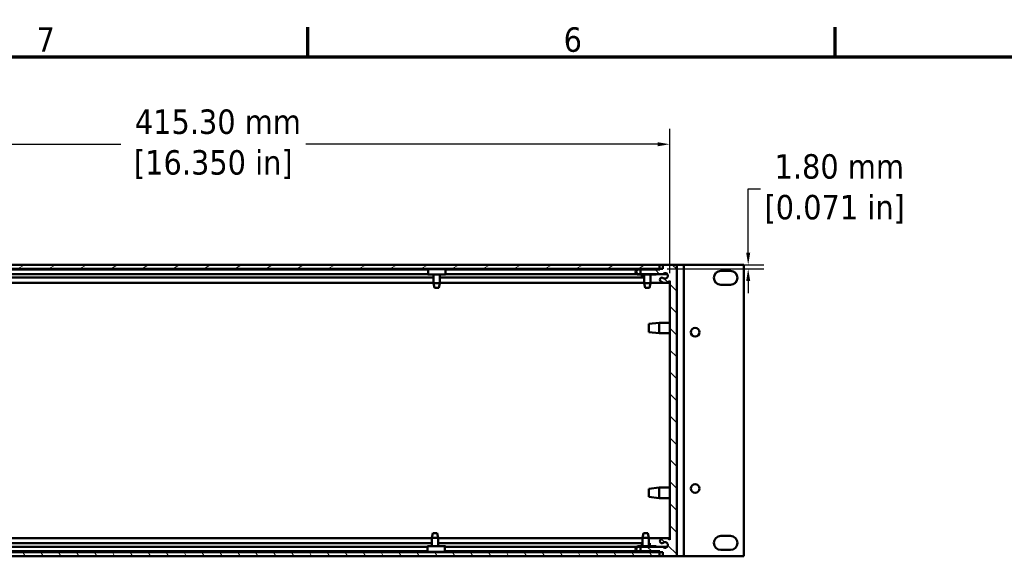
# Model space of a CAD drawing. Header units: millimetres. Extents: x 5 to 1722, y 30 to 1087.
# Tile 7 of 18: x 314 to 717, y 858 to 1082. Entities that reach past the tile are written whole.
import ezdxf

# ---------------------------------------------------------------- set-up
doc = ezdxf.new("R2010")
doc.units = ezdxf.units.MM
doc.header["$LTSCALE"] = 2
for name, color, linetype, lineweight in [('Border (ANSI)', 7, 'Continuous', 70), ('Dimension (ANSI)', 7, 'Continuous', 25), ('Hatch (ANSI)', 7, 'Continuous', 18), ('Visible (ANSI)', 7, 'Continuous', 50)]:
    doc.layers.add(name, color=color, linetype=linetype, lineweight=lineweight)
doc.styles.add('Note Text (ANSI)', font='tahoma.ttf')
doc.dimstyles.new('Default - mm (ANSI)', dxfattribs={"dimscale": 2, "dimtxt": 5, "dimasz": 2.5, "dimexe": 3.175, "dimexo": 1.6002, "dimgap": 0.8, "dimtad": 0, "dimtih": 1, "dimtoh": 1, "dimrnd": 1e-08, "dimzin": 0, "dimdsep": 46, "dimtxsty": 'Note Text (ANSI)', "dimcen": 0.09, "dimdle": 10, "dimclrd": 256, "dimclre": 256, "dimclrt": 256, "dimadec": 1, "dimazin": 0, "dimtfac": 0.6096, "dimtofl": 0, "dimtmove": 0, "dimatfit": 3, "dimldrblk": 'Filled-1', "dimfxl": 1, "dimtolj": 1, "dimtzin": 0, "dimlwd": -1, "dimlwe": -1, "dimarcsym": 0})

# ---------------------------------------------------------------- blocks, each defined once
blk = doc.blocks.new('Borders Default Border')
at = {"layer": 'Border (ANSI)'}
for p, q in [((215.9, 533.4), (215.9, 539.42)), ((323.85, 533.4), (323.85, 539.42))]:
    blk.add_line(p, q, dxfattribs=at)
at = {"layer": 'Border (ANSI)', "flags": 128}
blk.add_lwpolyline([(12.7, 25.4), (12.7, 533.4), (850.9, 533.4), (850.9, 25.4), (12.7, 25.4)], dxfattribs=at)
at = {"layer": 'Border (ANSI)', "char_height": 5, "attachment_point": 7, "style": 'Note Text (ANSI)'}
for s, insert in [('7', (160.38, 534.42)), ('6', (268.28, 534.31))]:
    blk.add_mtext(s, dxfattribs=dict(at, insert=insert))
blk = doc.blocks.new('*D8')
at = {"layer": 'Defpoints', "color": 0, "transparency": 16777216}
for p in [(206.24, 1030.94), (206.24, 974.94), (580.01, 974.94)]:
    blk.add_point(p, dxfattribs=at)
at = {"layer": 'Dimension (ANSI)', "transparency": 16777216}
for p, q in [((206.24, 978.14), (206.24, 1037.29)), ((580.01, 978.14), (580.01, 1037.29)), ((211.24, 1030.94), (355.25, 1030.94)), ((575.01, 1030.94), (431, 1030.94))]:
    blk.add_line(p, q, dxfattribs=at)
for points in [[(211.24, 1031.77), (211.24, 1030.1), (206.24, 1030.94)], [(575.01, 1031.77), (575.01, 1030.1), (580.01, 1030.94)]]:
    blk.add_solid(points, dxfattribs=at)
at = {"layer": 'Dimension (ANSI)', "transparency": 16777216, "insert": (393.12, 1030.94), "char_height": 10, "attachment_point": 5, "style": 'Note Text (ANSI)'}
blk.add_mtext('\\A1; 415.30 mm\\P[16.350 in]', dxfattribs=at)
blk = doc.blocks.new('Filled-1')
at = {"color": 0}
for p, q in [((0, 0), (-1, 0.333)), ((-1, 0.333), (-1, -0.333)), ((-1, 0), (0, 0)), ((-1, -0.333), (0, 0))]:
    blk.add_line(p, q, dxfattribs=at)
at = {"color": 0, "flags": 128}
blk.add_lwpolyline([(-1, -0.333), (0, 0), (-1, 0.333), (-1, -0.333)], dxfattribs=at)
at = {"color": 0}
blk.add_solid([(-1, -0.333), (0, 0), (-1, 0.333), (-1, -0.333)], dxfattribs=at)
blk = doc.blocks.new('*D28')
at = {"layer": 'Defpoints', "color": 0, "transparency": 16777216}
for p in [(575.8, 981.57), (575.8, 979.95), (612.12, 979.95)]:
    blk.add_point(p, dxfattribs=at)
at = {"layer": 'Dimension (ANSI)', "transparency": 16777216}
for p, q in [((612.12, 986.57), (612.12, 1012.61)), ((612.12, 1012.61), (617.12, 1012.61)), ((579, 981.57), (618.47, 981.57)), ((579, 979.95), (618.47, 979.95)), ((612.12, 974.95), (612.12, 969.95))]:
    blk.add_line(p, q, dxfattribs=at)
for points in [[(611.29, 986.57), (612.95, 986.57), (612.12, 981.57)], [(611.29, 974.95), (612.95, 974.95), (612.12, 979.95)]]:
    blk.add_solid(points, dxfattribs=at)
at = {"layer": 'Dimension (ANSI)', "transparency": 16777216, "insert": (647.53, 1012.61), "char_height": 10, "attachment_point": 5, "style": 'Note Text (ANSI)'}
blk.add_mtext('\\A1; 1.80 mm\\P[0.071 in]', dxfattribs=at)

msp = doc.modelspace()

# ---------------------------------------------------------------- hatches: boundary and pattern name
at = {"layer": 'Hatch (ANSI)'}
h = msp.add_hatch(dxfattribs=at)
h.set_pattern_fill('ANSI31', color=256, scale=50.8, angle=-15, style=0)
h.set_pattern_definition([(30, (0, 0), (-3.175, 5.49926), [])])
h.paths.add_polyline_path([(209.0961, 981.5697), (209.0961, 979.9497), (575.8011, 979.9497), (575.8011, 981.5697)])
h = msp.add_hatch(dxfattribs=at)
h.set_pattern_fill('ANSI31', color=256, scale=50.8, angle=90, style=0)
h.set_pattern_definition([(135, (0, 0), (-4.490128, -4.490128), [])])
edge = h.paths.add_edge_path()
edge.add_line((568.0071, 866.0581), (568.0071, 864.2293))
edge.add_line((568.0071, 864.2293), (576.0081, 864.2293))
edge.add_line((576.0081, 864.2293), (576.0081, 863.8864))
edge.add_line((576.0081, 863.8864), (577.1511, 863.8864))
edge.add_line((577.1511, 863.8864), (577.1511, 862.2405))
edge.add_line((577.1511, 862.2405), (582.8661, 862.2405))
edge.add_line((582.8661, 862.2405), (582.8661, 981.5697))
edge.add_line((582.8661, 981.5697), (577.1511, 981.5697))
edge.add_line((577.1511, 981.5697), (577.1511, 979.9237))
edge.add_line((577.1511, 979.9237), (576.0081, 979.9237))
edge.add_line((576.0081, 979.9237), (576.0081, 979.5808))
edge.add_line((576.0081, 979.5808), (568.0071, 979.5808))
edge.add_line((568.0071, 979.5808), (568.0071, 977.752))
edge.add_line((568.0071, 977.752), (577.1779, 977.752))
edge.add_ellipse((578.0655, 977.0319), major_axis=(-0.8876, 0.7201), ratio=1, start_angle=91.644194, end_angle=360, ccw=False)
edge.add_ellipse((576.8501, 975.4425), major_axis=(0.5211, 0.6814), ratio=1, start_angle=0, end_angle=127.405928)
edge.add_ellipse((576.8495, 975.4425), major_axis=(-0.8572, 0), ratio=1, start_angle=0, end_angle=52.584896)
edge.add_ellipse((578.0648, 977.0313), major_axis=(-1.7362, -2.2696), ratio=1, start_angle=0, end_angle=80.278953)
edge.add_line((580.0086, 974.9368), (580.0086, 868.8733))
edge.add_ellipse((578.0653, 866.7783), major_axis=(1.9433, 2.095), ratio=1, start_angle=0, end_angle=80.250394)
edge.add_ellipse((576.8504, 868.3673), major_axis=(-0.5207, 0.681), ratio=1, start_angle=0, end_angle=180.004426)
edge.add_ellipse((578.0655, 866.7783), major_axis=(-0.6944, 0.908), ratio=1, start_angle=91.651225, end_angle=360, ccw=False)
edge.add_line((577.1779, 866.0581), (568.0071, 866.0581))
h = msp.add_hatch(dxfattribs=at)
h.set_pattern_fill('ANSI31', color=256, scale=50.8, angle=75, style=0)
h.set_pattern_definition([(120, (0, 0), (-5.49926, -3.175), [])])
h.paths.add_polyline_path([(575.8011, 862.2405), (575.8011, 863.8605), (209.0961, 863.8605), (209.0961, 862.2405)])

# ---------------------------------------------------------------- linework, layer by layer
at = {"layer": 'Visible (ANSI)'}
for p, q in [((575.8011, 981.5697), (209.0961, 981.5697)), ((209.0961, 979.9497), (575.8011, 979.9497)), ((303.5881, 979.9237), (482.6592, 979.9237)), ((305.0953, 979.5808), (481.055, 979.5808)), ((480.9998, 979.8113), (481.0627, 979.8113)), ((480.9998, 979.5808), (480.9998, 979.8113)), ((481.0627, 979.5808), (481.055, 979.5808)), ((481.0627, 979.8113), (488.1274, 979.8113)), ((482.7535, 979.8113), (482.6374, 979.9497)), ((486.3738, 979.8113), (486.4898, 979.9497)), ((486.4681, 979.9237), (568.9017, 979.9237)), ((488.1333, 979.5808), (566.434, 979.5808)), ((567.1181, 979.8113), (567.1592, 979.8113)), ((567.1592, 979.8113), (574.4941, 979.8113)), ((568.0071, 979.5808), (567.1592, 979.5808)), ((576.0081, 979.5808), (568.0071, 979.5808)), ((568.0071, 979.5808), (568.0071, 977.752)), ((568.996, 979.8113), (568.8799, 979.9497)), ((572.6163, 979.8113), (572.7323, 979.9497)), ((572.7106, 979.9237), (576.0081, 979.9237)), ((574.4941, 979.8113), (574.4941, 979.5808)), ((575.8011, 979.9497), (575.8011, 981.5697)), ((575.8011, 981.5697), (577.1511, 981.5697)), ((577.1511, 979.9497), (575.8011, 979.9497)), ((577.1511, 979.9237), (576.0081, 979.9237)), ((576.0081, 979.9237), (576.0081, 979.5808)), ((582.8661, 981.5697), (577.1511, 981.5697)), ((577.1511, 981.5697), (577.1511, 979.9237)), ((582.8661, 862.2405), (582.8661, 981.5697)), ((582.8661, 981.5697), (583.9236, 981.5697)), ((585.7236, 981.5697), (583.9236, 981.5697)), ((585.7236, 981.5697), (585.7236, 862.2405)), ((585.7236, 981.5697), (586.6236, 981.5697)), ((586.6236, 981.5697), (609.3981, 981.5697)), ((610.2981, 981.5697), (609.3981, 981.5697)), ((610.2981, 981.5697), (610.2981, 862.2405)), ((302.9638, 976.3004), (483.2835, 976.3004)), ((305.0953, 977.752), (481.055, 977.752)), ((480.9998, 977.5503), (480.9998, 977.752)), ((481.0627, 977.5503), (480.9998, 977.5503)), ((481.055, 977.7808), (481.0627, 977.7808)), ((481.0627, 977.5503), (488.1274, 977.5503)), ((483.2835, 977.5503), (483.2835, 974.0362)), ((485.8438, 977.5503), (485.8438, 974.0362)), ((485.8438, 976.3004), (569.526, 976.3004)), ((488.133, 977.752), (566.4737, 977.752)), ((567.1181, 977.5503), (567.1592, 977.5503)), ((567.1592, 977.7808), (568.0071, 977.7808)), ((574.4941, 977.5503), (567.1592, 977.5503)), ((568.0071, 977.752), (577.1779, 977.752)), ((568.5786, 976.3004), (568.5786, 977.5503)), ((569.526, 977.5503), (569.526, 974.0362)), ((572.0863, 977.5503), (572.0863, 974.0362)), ((574.4941, 977.752), (574.4941, 977.5503)), ((577.1779, 977.752), (578.9532, 977.752)), ((600.9021, 979.0551), (604.8351, 979.0551)), ((302.9638, 974.1738), (483.2835, 974.1738)), ((483.2835, 974.0362), (485.8438, 974.0362)), ((483.6607, 972.1388), (483.2835, 974.0362)), ((485.4666, 972.1388), (483.6607, 972.1388)), ((485.4666, 972.1388), (485.8438, 974.0362)), ((485.8438, 974.1738), (569.526, 974.1738)), ((569.526, 974.0362), (572.0863, 974.0362)), ((569.9032, 972.1388), (569.526, 974.0362)), ((571.7091, 972.1388), (569.9032, 972.1388)), ((571.7091, 972.1388), (572.0863, 974.0362)), ((572.0863, 974.1738), (580.0086, 974.1738)), ((580.0086, 974.9368), (580.0086, 868.8733)), ((604.8351, 973.3401), (600.9021, 973.3401)), ((571.4361, 957.3467), (575.7338, 957.8268)), ((571.4361, 953.9634), (571.4361, 957.3467)), ((575.7338, 957.8268), (575.7338, 953.4834)), ((580.0086, 957.8268), (575.7338, 957.8268)), ((571.4361, 953.9634), (575.7338, 953.4834)), ((580.0086, 953.4834), (575.7338, 953.4834)), ((571.4361, 889.8467), (575.7338, 890.3268)), ((571.4361, 886.4634), (571.4361, 889.8467)), ((575.7338, 890.3268), (575.7338, 885.9834)), ((580.0086, 890.3268), (575.7338, 890.3268)), ((571.4361, 886.4634), (575.7338, 885.9834)), ((580.0086, 885.9834), (575.7338, 885.9834)), ((482.9919, 871.6713), (482.6147, 869.7739)), ((482.9919, 871.6713), (484.7978, 871.6713)), ((484.7978, 871.6713), (485.175, 869.7739)), ((569.2725, 871.6713), (568.8954, 869.7739)), ((569.2725, 871.6713), (571.0785, 871.6713)), ((571.0785, 871.6713), (571.4557, 869.7739)), ((302.3145, 869.6358), (482.6147, 869.6358)), ((302.3145, 867.5101), (482.6147, 867.5101)), ((485.175, 869.7739), (482.6147, 869.7739)), ((482.6147, 866.2598), (482.6147, 869.7739)), ((485.175, 866.2598), (485.175, 869.7739)), ((485.175, 869.6358), (568.8954, 869.6358)), ((485.175, 867.5101), (568.8954, 867.5101)), ((568.5786, 866.2598), (568.5786, 867.5101)), ((571.4557, 869.7739), (568.8954, 869.7739)), ((568.8954, 866.2598), (568.8954, 869.7739)), ((571.4557, 866.2598), (571.4557, 869.7739)), ((571.4557, 869.6358), (580.0086, 869.6358)), ((571.8019, 867.5277), (571.8019, 866.2598)), ((600.9021, 870.4701), (604.8351, 870.4701)), ((575.8011, 863.8605), (209.0961, 863.8605)), ((302.9388, 863.8864), (481.9904, 863.8864)), ((305.178, 866.0581), (480.859, 866.0581)), ((305.178, 864.2293), (480.8574, 864.2293)), ((487.9443, 866.2598), (480.8851, 866.2598)), ((487.9443, 863.9988), (480.8851, 863.9988)), ((482.0847, 863.9988), (481.9686, 863.8605)), ((485.705, 863.9988), (485.8211, 863.8605)), ((485.7993, 863.8864), (568.271, 863.8864)), ((487.9443, 866.2598), (488.2421, 866.2598)), ((487.9853, 866.0293), (487.9443, 866.0293)), ((487.9443, 864.2293), (487.9853, 864.2293)), ((488.2421, 863.9988), (487.9443, 863.9988)), ((487.9853, 866.0581), (566.4679, 866.0581)), ((487.9853, 864.2293), (566.4282, 864.2293)), ((488.2421, 866.2598), (488.2421, 866.0581)), ((488.2421, 864.2293), (488.2421, 863.9988)), ((567.1651, 866.2598), (567.1123, 866.2598)), ((567.1651, 863.9988), (567.1123, 863.9988)), ((567.1651, 866.2598), (574.4999, 866.2598)), ((568.0071, 866.0293), (567.1651, 866.0293)), ((567.1651, 864.2293), (568.0071, 864.2293)), ((574.4999, 863.9988), (567.1651, 863.9988)), ((568.0071, 866.0581), (568.0071, 864.2293)), ((577.1779, 866.0581), (568.0071, 866.0581)), ((568.0071, 864.2293), (576.0081, 864.2293)), ((568.3654, 863.9988), (568.2493, 863.8605)), ((571.9857, 863.9988), (572.1017, 863.8605)), ((572.08, 863.8864), (576.0081, 863.8864)), ((574.4999, 866.2598), (574.4999, 866.0581)), ((574.4999, 864.2293), (574.4999, 863.9988)), ((575.8011, 862.2405), (575.8011, 863.8605)), ((575.8011, 863.8605), (577.1511, 863.8605)), ((576.0081, 864.2293), (576.0081, 863.8864)), ((576.0081, 863.8864), (577.1511, 863.8864)), ((577.1511, 863.8864), (577.1511, 862.2405)), ((577.1779, 866.0581), (578.9532, 866.0581)), ((604.8351, 864.7551), (600.9021, 864.7551)), ((209.0961, 862.2405), (575.8011, 862.2405)), ((577.1511, 862.2405), (575.8011, 862.2405)), ((577.1511, 862.2405), (582.8661, 862.2405)), ((582.8661, 862.2405), (583.9236, 862.2405)), ((585.7236, 862.2405), (583.9236, 862.2405)), ((585.7236, 862.2405), (586.6236, 862.2405)), ((586.6236, 862.2405), (609.3981, 862.2405)), ((610.2981, 862.2405), (609.3981, 862.2405))]:
    msp.add_line(p, q, dxfattribs=at)
for centre in [(590.4099, 953.9091), (590.4099, 889.9011)]:
    msp.add_circle(centre, 1.7945, dxfattribs=at)
for centre, radius, start, end in [((576.8501, 975.4425), 0.8579, 52.594072, 180), ((578.0655, 977.0319), 1.143, 232.594072, 140.949877), ((600.9021, 976.1976), 2.8575, 90, 270), ((604.8351, 976.1976), 2.8575, 270, 90), ((576.8495, 975.4425), 0.8572, 180, 232.584896), ((578.0648, 977.0313), 2.8575, 232.584896, 312.86385), ((576.8504, 868.3673), 0.8573, 127.401535, 307.405961), ((578.0653, 866.7783), 2.8575, 47.151141, 127.401535), ((578.0655, 866.7783), 1.1431, 219.057129, 127.405904), ((600.9021, 867.6126), 2.8575, 90, 270), ((604.8351, 867.6126), 2.8575, 270, 90)]:
    msp.add_arc(centre, radius, start, end, dxfattribs=at)
for centre, major_axis, ratio, start_param, end_param in [((481.0627, 978.6808), (0, 1.1305), 0.0085709, 3.14159262, 6.28318528), ((481.0627, 978.6808), (0, -0.9), 0.0085709, 0, 3.14159265), ((488.1274, 978.6808), (0, -1.1305), 0.0085709, 0, 3.14159262), ((567.1181, 978.6808), (0, 1.1305), 0.99998309, 0, 3.14159265), ((567.1592, 978.6808), (0, -1.1305), 0.99998309, 3.14159265, 6.28318531), ((567.1592, 978.6808), (0, 0.9), 0.99998309, 0, 3.14159265), ((480.8851, 865.1293), (0, 1.1305), 0.04059956, 0, 3.14159265), ((487.9443, 865.1293), (0, -1.1305), 0.04059956, 3.14159265, 6.28318531), ((487.9443, 865.1293), (0, 0.9), 0.04059956, 0, 3.14159265), ((567.1123, 865.1293), (0, 1.1305), 0.99997209, 0, 3.14159265), ((567.1651, 865.1293), (0, -1.1305), 0.99997209, 3.14159265, 6.28318531), ((567.1651, 865.1293), (0, 0.9), 0.99997209, 0, 3.14159265)]:
    msp.add_ellipse(centre, major_axis=major_axis, ratio=ratio, start_param=start_param, end_param=end_param, dxfattribs=at)

# ---------------------------------------------------------------- block references
at = {"xscale": 2, "yscale": 2, "zscale": 2}
msp.add_blockref('Borders Default Border', (0, 0), dxfattribs=at)

# ---------------------------------------------------------------- dimensions: what is measured, and where the dimension line sits
at = {"layer": 'Dimension (ANSI)'}
for base, p1, p2, angle, text, override, picture, middle in [((206.2386, 1030.9368), (580.0086, 974.9368), (206.2386, 974.9368), 180, ' <> mm\\X[16.350 in]', {"dimtih": 0, "dimtoh": 0, "dimdec": 2, "dimlfac": 1.111111, "dimpost": '', "dimtp": 0, "dimtm": 0, "dimtdec": 2, "dimatfit": 1}, '*D8', (393.1236, 1030.9368)), ((612.1205, 979.9497), (575.8011, 981.5697), (575.8011, 979.9497), 90, ' <> mm\\X[0.071 in]', {"dimdec": 2, "dimlfac": 1.111111, "dimpost": '', "dimtp": 0, "dimtm": 0, "dimtdec": 2, "dimatfit": 1}, '*D28', (647.525, 1012.6055))]:
    dim = msp.add_linear_dim(base=base, p1=p1, p2=p2, angle=angle, text=text, dimstyle='Default - mm (ANSI)', override=override, dxfattribs=at)
    dim.commit()
    dim.dimension.update_dxf_attribs({"geometry": picture, "text_midpoint": middle, "dimtype": 160})

doc.saveas('drawing.dxf')
